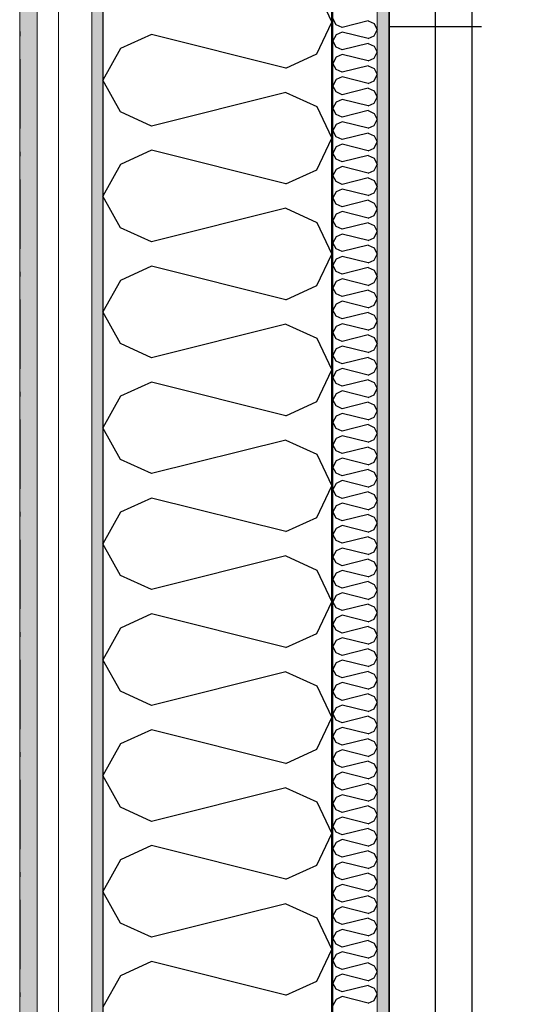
# Model space of a CAD drawing. Header units: millimetres. Extents: x -150 to 340869, y -1115 to 365939.
# Tile 106 of 193: x 308361 to 308925, y 349955 to 351021. Entities that reach past the tile are written whole.
import ezdxf
from ezdxf.enums import TextEntityAlignment as Align

# ---------------------------------------------------------------- set-up
doc = ezdxf.new("R2010")
doc.units = ezdxf.units.MM
doc.header["$LTSCALE"] = 0.5
doc.header["$MEASUREMENT"] = 0
for name, pattern in [('Akselinje', [1500, 1000, -200, 100, -200]), ('Over snittplan', [260, 150, -50, 10, -50]), ('PLINE', [0]), ('Stipling', [400, 200, -200])]:
    doc.linetypes.add(name, pattern=pattern)
for name, color, linetype in [('0(Nye konstruksjoner)', 7, 'Continuous'), ('232- Ikke-bærende yttervegger (Skravur)(Nye konstruksjoner)', 7, 'Continuous'), ('232- Ikke-bærende yttervegger(Nye konstruksjoner)', 7, 'Continuous'), ('281- Innvendige trapper(Nye konstruksjoner)', 7, 'Continuous'), ('287- Andre rekkverk_ håndlister og fendere(Nye konstruksjoner)', 7, 'Continuous'), ('82-- Modullinjer(Nye konstruksjoner)', 7, 'Continuous'), ('842-M___1_50 Målsetting bygning(Nye konstruksjoner)', 7, 'Continuous'), ('862- M___Nettoareal(Nye konstruksjoner)', 7, 'Continuous'), ('862- M___Nettoareal(Polylinje)(Nye konstruksjoner)', 7, 'Continuous'), ('862- M___Nettoareal(Tekst)(Nye konstruksjoner)', 7, 'Continuous')]:
    doc.layers.add(name, color=color, linetype=linetype)
doc.layers.add('235- Utvendig kledning og overflate(Nye konstruksjoner)', color=7, linetype='Continuous', lineweight=0)
doc.layers.add('236- Innvendig kledning og overflate(Nye konstruksjoner)', color=7, linetype='Continuous', lineweight=0)
doc.styles.add('GENERATED_STYLE_1', font='txt')
doc.styles.add('GENERATED_STYLE_2', font='arial.ttf')
doc.styles.add('GENERATED_STYLE_4', font='arial.ttf')
doc.dimstyles.new('GENERATED_STYLE__1', dxfattribs={"dimtxt": 100, "dimasz": 95, "dimexe": 0.18, "dimexo": 0.0625, "dimgap": 0, "dimtad": 1, "dimtih": 1, "dimtoh": 1, "dimdec": 0, "dimzin": 0, "dimdsep": 46, "dimtxsty": 'GENERATED_STYLE_2', "dimblk": 'ARROWHEAD_6', "dimblk1": 'ARROWHEAD_6', "dimblk2": 'ARROWHEAD_6', "dimcen": 0.09, "dimse1": 1, "dimse2": 1, "dimclrd": 256, "dimclre": 256, "dimclrt": 256, "dimadec": 1, "dimazin": 0, "dimtfac": 1, "dimtdec": 4, "dimtmove": 0, "dimatfit": 3, "dimfxl": 1, "dimtolj": 1, "dimtzin": 0, "dimarcsym": 0})
doc.dimstyles.new('GENERATED_STYLE__3', dxfattribs={"dimtxt": 100, "dimasz": 95, "dimexe": 0.18, "dimexo": 0.0625, "dimgap": 0, "dimtad": 1, "dimdec": 0, "dimzin": 0, "dimdsep": 46, "dimtxsty": 'GENERATED_STYLE_2', "dimblk": 'ARROWHEAD_6', "dimblk1": 'ARROWHEAD_6', "dimblk2": 'ARROWHEAD_6', "dimcen": 0.09, "dimse1": 1, "dimse2": 1, "dimclrd": 256, "dimclre": 256, "dimclrt": 256, "dimadec": 1, "dimazin": 0, "dimtfac": 1, "dimtdec": 4, "dimtmove": 0, "dimatfit": 3, "dimfxl": 1, "dimtolj": 1, "dimtzin": 0, "dimarcsym": 0})
pattern_1 = [(0, (0, 0), (0, 43.30127), [0, -25]), (0, (12.5, 21.65), (0, 43.30127), [0, -25])]

# ---------------------------------------------------------------- blocks, each defined once
blk = doc.blocks.new('TRAPP__1', base_point=(313176.5, 351580.6))
at = {"layer": '862- M___Nettoareal(Polylinje)(Nye konstruksjoner)', "linetype": 'PLINE', "flags": 128}
blk.add_lwpolyline([(308760.9, 349447.8), (312360.9, 349447.8), (314360.9, 349447.8), (314360.9, 352047.8), (312360.9, 352047.8), (308760.9, 352047.8)], close=True, dxfattribs=at)
at = {"layer": '862- M___Nettoareal(Tekst)(Nye konstruksjoner)', "style": 'GENERATED_STYLE_1'}
for tag, p in [('DUMMY_861', (313402.1, 351768.8)), ('ROOM_NAME', (312950.9, 351717.2)), ('DUMMY_862', (312950.9, 351580.6))]:
    blk.add_attdef(tag, text='', height=100, dxfattribs=at).set_placement(p, align=Align.TOP_LEFT)
blk = doc.blocks.new('*X42')
at = {"layer": '232- Ikke-bærende yttervegger (Skravur)(Nye konstruksjoner)', "linetype": 'PLINE'}
for p, q in [((308703.6, 351015.3), (308699.9, 351022)), ((308738.3, 351019.4), (308710.1, 351012.4)), ((308738.3, 351019.4), (308744.8, 351016.5)), ((308710.1, 351012.4), (308703.6, 351015.3)), ((308744.8, 351016.5), (308747.9, 351009.8)), ((308744.8, 351003.2), (308747.9, 351009.8)), ((308703.6, 351004.3), (308699.9, 350997.7)), ((308703.6, 350991.1), (308699.9, 350997.7)), ((308710.1, 351007.3), (308703.6, 351004.3)), ((308738.3, 351000.2), (308710.1, 351007.3)), ((308738.3, 351000.2), (308744.8, 351003.2)), ((308710.1, 350988.1), (308703.6, 350991.1)), ((308738.3, 350995.1), (308710.1, 350988.1)), ((308738.3, 350995.1), (308744.8, 350992.2)), ((308744.8, 350992.2), (308747.9, 350985.5)), ((308703.6, 350980), (308699.9, 350973.4)), ((308710.1, 350983), (308703.6, 350980)), ((308738.3, 350976), (308710.1, 350983)), ((308738.3, 350976), (308744.8, 350978.9)), ((308744.8, 350978.9), (308747.9, 350985.5)), ((308703.6, 350966.8), (308699.9, 350973.4)), ((308710.1, 350963.8), (308703.6, 350966.8)), ((308738.3, 350970.9), (308710.1, 350963.8)), ((308738.3, 350970.9), (308744.8, 350967.9)), ((308744.8, 350967.9), (308747.9, 350961.3)), ((308703.6, 350955.8), (308699.9, 350949.1)), ((308710.1, 350958.7), (308703.6, 350955.8)), ((308738.3, 350951.7), (308710.1, 350958.7)), ((308744.8, 350954.6), (308747.9, 350961.3)), ((308703.6, 350942.5), (308699.9, 350949.1)), ((308738.3, 350946.6), (308710.1, 350939.5)), ((308738.3, 350951.7), (308744.8, 350954.6)), ((308738.3, 350946.6), (308744.8, 350943.6)), ((308710.1, 350939.5), (308703.6, 350942.5)), ((308710.1, 350934.4), (308703.6, 350931.5)), ((308738.3, 350927.4), (308710.1, 350934.4)), ((308744.8, 350943.6), (308747.9, 350937)), ((308744.8, 350930.4), (308747.9, 350937)), ((308703.6, 350931.5), (308699.9, 350924.8)), ((308703.6, 350918.2), (308699.9, 350924.8)), ((308738.3, 350927.4), (308744.8, 350930.4)), ((308710.1, 350915.3), (308703.6, 350918.2)), ((308738.3, 350922.3), (308710.1, 350915.3)), ((308738.3, 350922.3), (308744.8, 350919.3)), ((308744.8, 350919.3), (308747.9, 350912.7)), ((308744.8, 350906.1), (308747.9, 350912.7)), ((308703.6, 350907.2), (308699.9, 350900.6)), ((308710.1, 350910.2), (308703.6, 350907.2)), ((308738.3, 350903.1), (308710.1, 350910.2)), ((308738.3, 350903.1), (308744.8, 350906.1)), ((308703.6, 350893.9), (308699.9, 350900.6)), ((308710.1, 350891), (308703.6, 350893.9)), ((308738.3, 350898), (308710.1, 350891)), ((308738.3, 350898), (308744.8, 350895.1)), ((308744.8, 350895.1), (308747.9, 350888.4)), ((308703.6, 350882.9), (308699.9, 350876.3)), ((308710.1, 350885.9), (308703.6, 350882.9)), ((308738.3, 350878.8), (308710.1, 350885.9)), ((308738.3, 350878.8), (308744.8, 350881.8)), ((308744.8, 350881.8), (308747.9, 350888.4)), ((308703.6, 350869.7), (308699.9, 350876.3)), ((308738.3, 350873.7), (308710.1, 350866.7)), ((308738.3, 350873.7), (308744.8, 350870.8)), ((308744.8, 350870.8), (308747.9, 350864.1)), ((308710.1, 350866.7), (308703.6, 350869.7)), ((308710.1, 350861.6), (308703.6, 350858.6)), ((308738.3, 350854.6), (308710.1, 350861.6)), ((308744.8, 350857.5), (308747.9, 350864.1)), ((308703.6, 350858.6), (308699.9, 350852)), ((308703.6, 350845.4), (308699.9, 350852)), ((308738.3, 350849.4), (308710.1, 350842.4)), ((308738.3, 350854.6), (308744.8, 350857.5)), ((308738.3, 350849.4), (308744.8, 350846.5)), ((308710.1, 350842.4), (308703.6, 350845.4)), ((308744.8, 350846.5), (308747.9, 350839.9)), ((308744.8, 350833.2), (308747.9, 350839.9)), ((308703.6, 350834.3), (308699.9, 350827.7)), ((308703.6, 350821.1), (308699.9, 350827.7)), ((308710.1, 350837.3), (308703.6, 350834.3)), ((308738.3, 350830.3), (308710.1, 350837.3)), ((308738.3, 350830.3), (308744.8, 350833.2)), ((308710.1, 350818.1), (308703.6, 350821.1)), ((308738.3, 350825.2), (308710.1, 350818.1)), ((308738.3, 350825.2), (308744.8, 350822.2)), ((308744.8, 350822.2), (308747.9, 350815.6)), ((308703.6, 350810.1), (308699.9, 350803.4)), ((308710.1, 350813), (308703.6, 350810.1)), ((308738.3, 350806), (308710.1, 350813)), ((308738.3, 350806), (308744.8, 350808.9)), ((308744.8, 350808.9), (308747.9, 350815.6)), ((308703.6, 350796.8), (308699.9, 350803.4)), ((308710.1, 350793.8), (308703.6, 350796.8)), ((308738.3, 350800.9), (308710.1, 350793.8)), ((308738.3, 350800.9), (308744.8, 350797.9)), ((308744.8, 350797.9), (308747.9, 350791.3)), ((308703.6, 350785.8), (308699.9, 350779.2)), ((308710.1, 350788.7), (308703.6, 350785.8)), ((308738.3, 350781.7), (308710.1, 350788.7)), ((308738.3, 350781.7), (308744.8, 350784.7)), ((308744.8, 350784.7), (308747.9, 350791.3)), ((308703.6, 350772.5), (308699.9, 350779.2)), ((308738.3, 350776.6), (308710.1, 350769.6)), ((308738.3, 350776.6), (308744.8, 350773.6)), ((308710.1, 350769.6), (308703.6, 350772.5)), ((308710.1, 350764.5), (308703.6, 350761.5)), ((308738.3, 350757.4), (308710.1, 350764.5)), ((308744.8, 350773.6), (308747.9, 350767)), ((308744.8, 350760.4), (308747.9, 350767)), ((308703.6, 350761.5), (308699.9, 350754.9)), ((308703.6, 350748.2), (308699.9, 350754.9)), ((308738.3, 350757.4), (308744.8, 350760.4)), ((308710.1, 350745.3), (308703.6, 350748.2)), ((308738.3, 350752.3), (308710.1, 350745.3)), ((308738.3, 350752.3), (308744.8, 350749.4)), ((308744.8, 350749.4), (308747.9, 350742.7)), ((308744.8, 350736.1), (308747.9, 350742.7)), ((308703.6, 350737.2), (308699.9, 350730.6)), ((308710.1, 350740.2), (308703.6, 350737.2)), ((308738.3, 350733.1), (308710.1, 350740.2)), ((308738.3, 350733.1), (308744.8, 350736.1)), ((308703.6, 350724), (308699.9, 350730.6)), ((308710.1, 350721), (308703.6, 350724)), ((308738.3, 350728), (308710.1, 350721)), ((308738.3, 350728), (308744.8, 350725.1)), ((308744.8, 350725.1), (308747.9, 350718.5)), ((308703.6, 350712.9), (308699.9, 350706.3)), ((308710.1, 350715.9), (308703.6, 350712.9)), ((308738.3, 350708.9), (308710.1, 350715.9)), ((308738.3, 350708.9), (308744.8, 350711.8)), ((308744.8, 350711.8), (308747.9, 350718.5)), ((308703.6, 350699.7), (308699.9, 350706.3)), ((308710.1, 350696.7), (308703.6, 350699.7)), ((308738.3, 350703.8), (308710.1, 350696.7)), ((308738.3, 350703.8), (308744.8, 350700.8)), ((308744.8, 350700.8), (308747.9, 350694.2)), ((308703.6, 350688.7), (308699.9, 350682)), ((308710.1, 350691.6), (308703.6, 350688.7)), ((308738.3, 350684.6), (308710.1, 350691.6)), ((308744.8, 350687.5), (308747.9, 350694.2)), ((308703.6, 350675.4), (308699.9, 350682)), ((308738.3, 350679.5), (308710.1, 350672.4)), ((308738.3, 350684.6), (308744.8, 350687.5)), ((308738.3, 350679.5), (308744.8, 350676.5)), ((308710.1, 350672.4), (308703.6, 350675.4)), ((308710.1, 350667.3), (308703.6, 350664.4)), ((308738.3, 350660.3), (308710.1, 350667.3)), ((308744.8, 350676.5), (308747.9, 350669.9)), ((308744.8, 350663.3), (308747.9, 350669.9)), ((308703.6, 350664.4), (308699.9, 350657.7)), ((308703.6, 350651.1), (308699.9, 350657.7)), ((308738.3, 350660.3), (308744.8, 350663.3)), ((308710.1, 350648.2), (308703.6, 350651.1)), ((308738.3, 350655.2), (308710.1, 350648.2)), ((308738.3, 350655.2), (308744.8, 350652.2)), ((308744.8, 350652.2), (308747.9, 350645.6)), ((308703.6, 350640.1), (308699.9, 350633.5)), ((308710.1, 350643.1), (308703.6, 350640.1)), ((308738.3, 350636), (308710.1, 350643.1)), ((308738.3, 350636), (308744.8, 350639)), ((308744.8, 350639), (308747.9, 350645.6)), ((308703.6, 350626.8), (308699.9, 350633.5)), ((308710.1, 350623.9), (308703.6, 350626.8)), ((308738.3, 350630.9), (308710.1, 350623.9)), ((308738.3, 350630.9), (308744.8, 350628)), ((308744.8, 350628), (308747.9, 350621.3)), ((308703.6, 350615.8), (308699.9, 350609.2)), ((308710.1, 350618.8), (308703.6, 350615.8)), ((308738.3, 350611.7), (308710.1, 350618.8)), ((308738.3, 350611.7), (308744.8, 350614.7)), ((308744.8, 350614.7), (308747.9, 350621.3)), ((308703.6, 350602.6), (308699.9, 350609.2)), ((308738.3, 350606.6), (308710.1, 350599.6)), ((308738.3, 350606.6), (308744.8, 350603.7)), ((308744.8, 350603.7), (308747.9, 350597)), ((308710.1, 350599.6), (308703.6, 350602.6)), ((308710.1, 350594.5), (308703.6, 350591.5)), ((308738.3, 350587.5), (308710.1, 350594.5)), ((308744.8, 350590.4), (308747.9, 350597)), ((308703.6, 350591.5), (308699.9, 350584.9)), ((308703.6, 350578.3), (308699.9, 350584.9)), ((308738.3, 350582.4), (308710.1, 350575.3)), ((308738.3, 350587.5), (308744.8, 350590.4)), ((308738.3, 350582.4), (308744.8, 350579.4)), ((308710.1, 350575.3), (308703.6, 350578.3)), ((308744.8, 350579.4), (308747.9, 350572.8)), ((308744.8, 350566.1), (308747.9, 350572.8)), ((308703.6, 350567.3), (308699.9, 350560.6)), ((308703.6, 350554), (308699.9, 350560.6)), ((308710.1, 350570.2), (308703.6, 350567.3)), ((308738.3, 350563.2), (308710.1, 350570.2)), ((308738.3, 350563.2), (308744.8, 350566.1)), ((308710.1, 350551), (308703.6, 350554)), ((308738.3, 350558.1), (308710.1, 350551)), ((308738.3, 350558.1), (308744.8, 350555.1)), ((308744.8, 350555.1), (308747.9, 350548.5)), ((308703.6, 350543), (308699.9, 350536.3)), ((308710.1, 350545.9), (308703.6, 350543)), ((308738.3, 350538.9), (308710.1, 350545.9)), ((308738.3, 350538.9), (308744.8, 350541.9)), ((308744.8, 350541.9), (308747.9, 350548.5)), ((308703.6, 350529.7), (308699.9, 350536.3)), ((308710.1, 350526.8), (308703.6, 350529.7)), ((308738.3, 350533.8), (308710.1, 350526.8)), ((308738.3, 350533.8), (308744.8, 350530.8)), ((308744.8, 350530.8), (308747.9, 350524.2)), ((308703.6, 350518.7), (308699.9, 350512.1)), ((308710.1, 350521.7), (308703.6, 350518.7)), ((308738.3, 350514.6), (308710.1, 350521.7)), ((308744.8, 350517.6), (308747.9, 350524.2)), ((308703.6, 350505.4), (308699.9, 350512.1)), ((308738.3, 350509.5), (308710.1, 350502.5)), ((308738.3, 350514.6), (308744.8, 350517.6)), ((308738.3, 350509.5), (308744.8, 350506.6)), ((308710.1, 350502.5), (308703.6, 350505.4)), ((308710.1, 350497.4), (308703.6, 350494.4)), ((308738.3, 350490.3), (308710.1, 350497.4)), ((308744.8, 350506.6), (308747.9, 350499.9)), ((308744.8, 350493.3), (308747.9, 350499.9)), ((308703.6, 350494.4), (308699.9, 350487.8)), ((308703.6, 350481.1), (308699.9, 350487.8)), ((308738.3, 350490.3), (308744.8, 350493.3)), ((308710.1, 350478.2), (308703.6, 350481.1)), ((308738.3, 350485.2), (308710.1, 350478.2)), ((308738.3, 350485.2), (308744.8, 350482.3)), ((308744.8, 350482.3), (308747.9, 350475.6)), ((308744.8, 350469), (308747.9, 350475.6)), ((308703.6, 350470.1), (308699.9, 350463.5)), ((308710.1, 350473.1), (308703.6, 350470.1)), ((308738.3, 350466.1), (308710.1, 350473.1)), ((308738.3, 350466.1), (308744.8, 350469)), ((308703.6, 350456.9), (308699.9, 350463.5)), ((308710.1, 350453.9), (308703.6, 350456.9)), ((308738.3, 350460.9), (308710.1, 350453.9)), ((308738.3, 350460.9), (308744.8, 350458)), ((308744.8, 350458), (308747.9, 350451.4)), ((308703.6, 350445.8), (308699.9, 350439.2)), ((308710.1, 350448.8), (308703.6, 350445.8)), ((308738.3, 350441.8), (308710.1, 350448.8)), ((308738.3, 350441.8), (308744.8, 350444.7)), ((308744.8, 350444.7), (308747.9, 350451.4)), ((308703.6, 350432.6), (308699.9, 350439.2)), ((308738.3, 350436.7), (308710.1, 350429.6)), ((308738.3, 350436.7), (308744.8, 350433.7)), ((308744.8, 350433.7), (308747.9, 350427.1)), ((308710.1, 350429.6), (308703.6, 350432.6)), ((308710.1, 350424.5), (308703.6, 350421.6)), ((308738.3, 350417.5), (308710.1, 350424.5)), ((308744.8, 350420.4), (308747.9, 350427.1)), ((308703.6, 350421.6), (308699.9, 350414.9)), ((308703.6, 350408.3), (308699.9, 350414.9)), ((308738.3, 350412.4), (308710.1, 350405.3)), ((308738.3, 350417.5), (308744.8, 350420.4)), ((308738.3, 350412.4), (308744.8, 350409.4)), ((308710.1, 350405.3), (308703.6, 350408.3)), ((308744.8, 350409.4), (308747.9, 350402.8)), ((308744.8, 350396.2), (308747.9, 350402.8)), ((308703.6, 350397.3), (308699.9, 350390.7)), ((308703.6, 350384), (308699.9, 350390.7)), ((308710.1, 350400.2), (308703.6, 350397.3)), ((308738.3, 350393.2), (308710.1, 350400.2)), ((308738.3, 350393.2), (308744.8, 350396.2)), ((308710.1, 350381.1), (308703.6, 350384)), ((308738.3, 350388.1), (308710.1, 350381.1)), ((308738.3, 350388.1), (308744.8, 350385.1)), ((308744.8, 350385.1), (308747.9, 350378.5)), ((308703.6, 350373), (308699.9, 350366.4)), ((308710.1, 350376), (308703.6, 350373)), ((308738.3, 350368.9), (308710.1, 350376)), ((308738.3, 350368.9), (308744.8, 350371.9)), ((308744.8, 350371.9), (308747.9, 350378.5)), ((308703.6, 350359.7), (308699.9, 350366.4)), ((308710.1, 350356.8), (308703.6, 350359.7)), ((308738.3, 350363.8), (308710.1, 350356.8)), ((308738.3, 350363.8), (308744.8, 350360.9)), ((308744.8, 350360.9), (308747.9, 350354.2)), ((308703.6, 350348.7), (308699.9, 350342.1)), ((308710.1, 350351.7), (308703.6, 350348.7)), ((308738.3, 350344.6), (308710.1, 350351.7)), ((308738.3, 350344.6), (308744.8, 350347.6)), ((308744.8, 350347.6), (308747.9, 350354.2)), ((308703.6, 350335.5), (308699.9, 350342.1)), ((308738.3, 350339.5), (308710.1, 350332.5)), ((308738.3, 350339.5), (308744.8, 350336.6)), ((308710.1, 350332.5), (308703.6, 350335.5)), ((308710.1, 350327.4), (308703.6, 350324.4)), ((308738.3, 350320.4), (308710.1, 350327.4)), ((308744.8, 350336.6), (308747.9, 350330)), ((308744.8, 350323.3), (308747.9, 350330)), ((308703.6, 350324.4), (308699.9, 350317.8)), ((308703.6, 350311.2), (308699.9, 350317.8)), ((308738.3, 350320.4), (308744.8, 350323.3)), ((308710.1, 350308.2), (308703.6, 350311.2)), ((308738.3, 350315.3), (308710.1, 350308.2)), ((308738.3, 350315.3), (308744.8, 350312.3)), ((308744.8, 350312.3), (308747.9, 350305.7)), ((308744.8, 350299), (308747.9, 350305.7)), ((308703.6, 350300.2), (308699.9, 350293.5)), ((308710.1, 350303.1), (308703.6, 350300.2)), ((308738.3, 350296.1), (308710.1, 350303.1)), ((308738.3, 350296.1), (308744.8, 350299)), ((308703.6, 350286.9), (308699.9, 350293.5)), ((308710.1, 350283.9), (308703.6, 350286.9)), ((308738.3, 350291), (308710.1, 350283.9)), ((308738.3, 350291), (308744.8, 350288)), ((308744.8, 350288), (308747.9, 350281.4)), ((308703.6, 350275.9), (308699.9, 350269.2)), ((308710.1, 350278.8), (308703.6, 350275.9)), ((308738.3, 350271.8), (308710.1, 350278.8)), ((308738.3, 350271.8), (308744.8, 350274.8)), ((308744.8, 350274.8), (308747.9, 350281.4)), ((308703.6, 350262.6), (308699.9, 350269.2)), ((308710.1, 350259.7), (308703.6, 350262.6)), ((308738.3, 350266.7), (308710.1, 350259.7)), ((308738.3, 350266.7), (308744.8, 350263.7)), ((308744.8, 350263.7), (308747.9, 350257.1)), ((308703.6, 350251.6), (308699.9, 350245)), ((308710.1, 350254.6), (308703.6, 350251.6)), ((308738.3, 350247.5), (308710.1, 350254.6)), ((308744.8, 350250.5), (308747.9, 350257.1)), ((308703.6, 350238.3), (308699.9, 350245)), ((308738.3, 350242.4), (308710.1, 350235.4)), ((308738.3, 350247.5), (308744.8, 350250.5)), ((308738.3, 350242.4), (308744.8, 350239.5)), ((308710.1, 350235.4), (308703.6, 350238.3)), ((308710.1, 350230.3), (308703.6, 350227.3)), ((308738.3, 350223.2), (308710.1, 350230.3)), ((308744.8, 350239.5), (308747.9, 350232.8)), ((308744.8, 350226.2), (308747.9, 350232.8)), ((308703.6, 350227.3), (308699.9, 350220.7)), ((308703.6, 350214.1), (308699.9, 350220.7)), ((308738.3, 350223.2), (308744.8, 350226.2)), ((308710.1, 350211.1), (308703.6, 350214.1)), ((308738.3, 350218.1), (308710.1, 350211.1)), ((308738.3, 350218.1), (308744.8, 350215.2)), ((308744.8, 350215.2), (308747.9, 350208.5)), ((308703.6, 350203), (308699.9, 350196.4)), ((308710.1, 350206), (308703.6, 350203)), ((308738.3, 350199), (308710.1, 350206)), ((308738.3, 350199), (308744.8, 350201.9)), ((308744.8, 350201.9), (308747.9, 350208.5)), ((308703.6, 350189.8), (308699.9, 350196.4)), ((308710.1, 350186.8), (308703.6, 350189.8)), ((308738.3, 350193.9), (308710.1, 350186.8)), ((308738.3, 350193.9), (308744.8, 350190.9)), ((308744.8, 350190.9), (308747.9, 350184.3)), ((308703.6, 350178.8), (308699.9, 350172.1)), ((308710.1, 350181.7), (308703.6, 350178.8)), ((308738.3, 350174.7), (308710.1, 350181.7)), ((308738.3, 350174.7), (308744.8, 350177.6)), ((308744.8, 350177.6), (308747.9, 350184.3)), ((308703.6, 350165.5), (308699.9, 350172.1)), ((308738.3, 350169.6), (308710.1, 350162.5)), ((308738.3, 350169.6), (308744.8, 350166.6)), ((308744.8, 350166.6), (308747.9, 350160)), ((308710.1, 350162.5), (308703.6, 350165.5)), ((308710.1, 350157.4), (308703.6, 350154.5)), ((308738.3, 350150.4), (308710.1, 350157.4)), ((308744.8, 350153.4), (308747.9, 350160)), ((308703.6, 350154.5), (308699.9, 350147.8)), ((308703.6, 350141.2), (308699.9, 350147.8)), ((308738.3, 350145.3), (308710.1, 350138.3)), ((308738.3, 350150.4), (308744.8, 350153.4)), ((308738.3, 350145.3), (308744.8, 350142.3)), ((308710.1, 350138.3), (308703.6, 350141.2)), ((308744.8, 350142.3), (308747.9, 350135.7)), ((308744.8, 350129.1), (308747.9, 350135.7)), ((308703.6, 350130.2), (308699.9, 350123.6)), ((308710.1, 350133.2), (308703.6, 350130.2)), ((308738.3, 350126.1), (308710.1, 350133.2)), ((308738.3, 350126.1), (308744.8, 350129.1)), ((308703.6, 350116.9), (308699.9, 350123.6)), ((308710.1, 350114), (308703.6, 350116.9)), ((308738.3, 350121), (308710.1, 350114)), ((308738.3, 350121), (308744.8, 350118.1)), ((308744.8, 350118.1), (308747.9, 350111.4)), ((308703.6, 350105.9), (308699.9, 350099.3)), ((308710.1, 350108.9), (308703.6, 350105.9)), ((308738.3, 350101.8), (308710.1, 350108.9)), ((308738.3, 350101.8), (308744.8, 350104.8)), ((308744.8, 350104.8), (308747.9, 350111.4)), ((308703.6, 350092.6), (308699.9, 350099.3)), ((308710.1, 350089.7), (308703.6, 350092.6)), ((308738.3, 350096.7), (308710.1, 350089.7)), ((308738.3, 350096.7), (308744.8, 350093.8)), ((308744.8, 350093.8), (308747.9, 350087.1)), ((308703.6, 350081.6), (308699.9, 350075)), ((308710.1, 350084.6), (308703.6, 350081.6)), ((308738.3, 350077.5), (308710.1, 350084.6)), ((308744.8, 350080.5), (308747.9, 350087.1)), ((308703.6, 350068.4), (308699.9, 350075)), ((308738.3, 350072.4), (308710.1, 350065.4)), ((308738.3, 350077.5), (308744.8, 350080.5)), ((308738.3, 350072.4), (308744.8, 350069.5)), ((308710.1, 350065.4), (308703.6, 350068.4)), ((308710.1, 350060.3), (308703.6, 350057.3)), ((308738.3, 350053.3), (308710.1, 350060.3)), ((308744.8, 350069.5), (308747.9, 350062.9)), ((308744.8, 350056.2), (308747.9, 350062.9)), ((308703.6, 350057.3), (308699.9, 350050.7)), ((308703.6, 350044.1), (308699.9, 350050.7)), ((308738.3, 350053.3), (308744.8, 350056.2)), ((308710.1, 350041.1), (308703.6, 350044.1)), ((308738.3, 350048.2), (308710.1, 350041.1)), ((308738.3, 350048.2), (308744.8, 350045.2)), ((308744.8, 350045.2), (308747.9, 350038.6)), ((308744.8, 350031.9), (308747.9, 350038.6)), ((308703.6, 350033.1), (308699.9, 350026.4)), ((308710.1, 350036), (308703.6, 350033.1)), ((308738.3, 350029), (308710.1, 350036)), ((308738.3, 350029), (308744.8, 350031.9)), ((308703.6, 350019.8), (308699.9, 350026.4)), ((308710.1, 350016.8), (308703.6, 350019.8)), ((308738.3, 350023.9), (308710.1, 350016.8)), ((308738.3, 350023.9), (308744.8, 350020.9)), ((308744.8, 350020.9), (308747.9, 350014.3)), ((308703.6, 350008.8), (308699.9, 350002.2)), ((308710.1, 350011.7), (308703.6, 350008.8)), ((308738.3, 350004.7), (308710.1, 350011.7)), ((308738.3, 350004.7), (308744.8, 350007.7)), ((308744.8, 350007.7), (308747.9, 350014.3)), ((308703.6, 349995.5), (308699.9, 350002.2)), ((308738.3, 349999.6), (308710.1, 349992.6)), ((308738.3, 349999.6), (308744.8, 349996.6)), ((308744.8, 349996.6), (308747.9, 349990)), ((308710.1, 349992.6), (308703.6, 349995.5)), ((308710.1, 349987.5), (308703.6, 349984.5)), ((308738.3, 349980.4), (308710.1, 349987.5)), ((308744.8, 349983.4), (308747.9, 349990)), ((308703.6, 349984.5), (308699.9, 349977.9)), ((308703.6, 349971.2), (308699.9, 349977.9)), ((308738.3, 349975.3), (308710.1, 349968.3)), ((308738.3, 349980.4), (308744.8, 349983.4)), ((308738.3, 349975.3), (308744.8, 349972.4)), ((308710.1, 349968.3), (308703.6, 349971.2)), ((308744.8, 349972.4), (308747.9, 349965.7)), ((308744.8, 349959.1), (308747.9, 349965.7)), ((308703.6, 349960.2), (308699.9, 349953.6)), ((308710.1, 349963.2), (308703.6, 349960.2)), ((308738.3, 349956.1), (308710.1, 349963.2)), ((308738.3, 349956.1), (308744.8, 349959.1))]:
    blk.add_line(p, q, dxfattribs=at)
blk = doc.blocks.new('*X44')
at = {"layer": '232- Ikke-bærende yttervegger (Skravur)(Nye konstruksjoner)', "linetype": 'PLINE'}
for p, q in [((308682.7, 351052.2), (308698.9, 351017.9)), ((308682.7, 350983.7), (308698.9, 351017.9)), ((308503.6, 351004.7), (308470, 350989.5)), ((308649.1, 350968.4), (308503.6, 351004.7)), ((308470, 350989.5), (308450.9, 350955.2)), ((308649.1, 350968.4), (308682.7, 350983.7)), ((308470, 350920.9), (308450.9, 350955.2)), ((308649.1, 350942), (308503.6, 350905.6)), ((308649.1, 350942), (308682.7, 350926.7)), ((308682.7, 350926.7), (308698.9, 350892.5)), ((308503.6, 350905.6), (308470, 350920.9)), ((308682.7, 350858.2), (308698.9, 350892.5)), ((308503.6, 350879.3), (308470, 350864)), ((308649.1, 350842.9), (308503.6, 350879.3)), ((308470, 350864), (308450.9, 350829.7)), ((308649.1, 350842.9), (308682.7, 350858.2)), ((308470, 350795.5), (308450.9, 350829.7)), ((308649.1, 350816.6), (308503.6, 350780.2)), ((308649.1, 350816.6), (308682.7, 350801.3)), ((308503.6, 350780.2), (308470, 350795.5)), ((308682.7, 350801.3), (308698.9, 350767)), ((308682.7, 350732.8), (308698.9, 350767)), ((308503.6, 350753.8), (308470, 350738.5)), ((308649.1, 350717.5), (308503.6, 350753.8)), ((308470, 350738.5), (308450.9, 350704.3)), ((308649.1, 350717.5), (308682.7, 350732.8)), ((308470, 350670), (308450.9, 350704.3)), ((308649.1, 350691.1), (308503.6, 350654.7)), ((308649.1, 350691.1), (308682.7, 350675.8)), ((308503.6, 350654.7), (308470, 350670)), ((308682.7, 350675.8), (308698.9, 350641.6)), ((308682.7, 350607.3), (308698.9, 350641.6)), ((308503.6, 350628.4), (308470, 350613.1)), ((308649.1, 350592), (308503.6, 350628.4)), ((308470, 350613.1), (308450.9, 350578.8)), ((308649.1, 350592), (308682.7, 350607.3)), ((308470, 350544.6), (308450.9, 350578.8)), ((308649.1, 350565.7), (308503.6, 350529.3)), ((308649.1, 350565.7), (308682.7, 350550.4)), ((308682.7, 350550.4), (308698.9, 350516.1)), ((308503.6, 350529.3), (308470, 350544.6)), ((308682.7, 350481.8), (308698.9, 350516.1)), ((308503.6, 350502.9), (308470, 350487.6)), ((308649.1, 350466.6), (308503.6, 350502.9)), ((308470, 350487.6), (308450.9, 350453.4)), ((308649.1, 350466.6), (308682.7, 350481.8)), ((308470, 350419.1), (308450.9, 350453.4)), ((308649.1, 350440.2), (308503.6, 350403.8)), ((308649.1, 350440.2), (308682.7, 350424.9)), ((308682.7, 350424.9), (308698.9, 350390.7)), ((308503.6, 350403.8), (308470, 350419.1)), ((308682.7, 350356.4), (308698.9, 350390.7)), ((308503.6, 350377.5), (308470, 350362.2)), ((308649.1, 350341.1), (308503.6, 350377.5)), ((308470, 350362.2), (308450.9, 350327.9)), ((308649.1, 350341.1), (308682.7, 350356.4)), ((308470, 350293.7), (308450.9, 350327.9)), ((308649.1, 350314.8), (308503.6, 350278.4)), ((308649.1, 350314.8), (308682.7, 350299.5)), ((308682.7, 350299.5), (308698.9, 350265.2)), ((308503.6, 350278.4), (308470, 350293.7)), ((308682.7, 350230.9), (308698.9, 350265.2)), ((308503.6, 350252), (308470, 350236.7)), ((308649.1, 350215.7), (308503.6, 350252)), ((308470, 350236.7), (308450.9, 350202.5)), ((308649.1, 350215.7), (308682.7, 350230.9)), ((308470, 350168.2), (308450.9, 350202.5)), ((308649.1, 350189.3), (308503.6, 350152.9)), ((308649.1, 350189.3), (308682.7, 350174)), ((308503.6, 350152.9), (308470, 350168.2)), ((308682.7, 350174), (308698.9, 350139.7)), ((308682.7, 350105.5), (308698.9, 350139.7)), ((308503.6, 350126.6), (308470, 350111.3)), ((308649.1, 350090.2), (308503.6, 350126.6)), ((308470, 350111.3), (308450.9, 350077)), ((308649.1, 350090.2), (308682.7, 350105.5)), ((308470, 350042.8), (308450.9, 350077)), ((308649.1, 350063.8), (308503.6, 350027.5)), ((308649.1, 350063.8), (308682.7, 350048.6)), ((308503.6, 350027.5), (308470, 350042.8)), ((308682.7, 350048.6), (308698.9, 350014.3)), ((308682.7, 349980), (308698.9, 350014.3)), ((308503.6, 350001.1), (308470, 349985.8)), ((308649.1, 349964.7), (308503.6, 350001.1)), ((308470, 349985.8), (308450.9, 349951.6)), ((308649.1, 349964.7), (308682.7, 349980))]:
    blk.add_line(p, q, dxfattribs=at)
blk = doc.blocks.new('Standard grid marker[18]', base_point=(308450.9, 363787.1))
at = {"layer": '82-- Modullinjer(Nye konstruksjoner)', "linetype": 'Akselinje'}
blk.add_line((308450.9, 363587.1), (308450.9, 339987.1), dxfattribs=at)
at = {"layer": '82-- Modullinjer(Nye konstruksjoner)', "style": 'GENERATED_STYLE_4'}
for tag, p in [('AC_MarkerText_1_0', (308450.9, 363965.3)), ('AC_MarkerText_1_1', (308450.9, 339715.3))]:
    blk.add_attdef(tag, text='', height=100, rotation=360, dxfattribs=at).set_placement(p, align=Align.TOP_CENTER)
blk = doc.blocks.new('*D146')
at = {"layer": '842-M___1_50 Målsetting bygning(Nye konstruksjoner)', "linetype": 'PLINE'}
for p, q in [((309207.5, 352110.8), (309307.5, 352010.8)), ((309351.3, 352060.8), (309163.8, 352060.8)), ((309257.5, 349447.8), (309257.5, 352060.8)), ((309207.5, 349497.8), (309307.5, 349397.8)), ((309351.3, 349447.8), (309163.8, 349447.8))]:
    blk.add_line(p, q, dxfattribs=at)
at = {"layer": '842-M___1_50 Målsetting bygning(Nye konstruksjoner)', "insert": (309237.5, 350582.7), "char_height": 100, "attachment_point": 7, "rotation": 90, "style": 'GENERATED_STYLE_2'}
blk.add_mtext('\\A1;{\\pql;\\fArial|b0|i0|c0|p0;\\W1.000000;2\xa0613}', dxfattribs=at)
blk = doc.blocks.new('ARROWHEAD_6')
at = {"linetype": 'Continuous'}
for p, q in [((-0.5, -0.5), (0.5, 0.5)), ((0, 0), (-1, 0))]:
    blk.add_line(p, q, dxfattribs=at)
blk = doc.blocks.new('*D153')
at = {"layer": '842-M___1_50 Målsetting bygning(Nye konstruksjoner)', "linetype": 'PLINE'}
for p, q in [((308760.9, 349595.5), (308760.9, 349783)), ((310060.9, 349595.5), (310060.9, 349783)), ((308810.9, 349739.3), (308710.9, 349639.3)), ((310110.9, 349739.3), (310010.9, 349639.3)), ((308685.9, 349689.3), (308760.9, 349689.3)), ((308760.9, 349689.3), (310060.9, 349689.3))]:
    blk.add_line(p, q, dxfattribs=at)
at = {"layer": '842-M___1_50 Målsetting bygning(Nye konstruksjoner)', "insert": (309239.3, 349709.3), "char_height": 100, "attachment_point": 7, "style": 'GENERATED_STYLE_2'}
blk.add_mtext('\\A1;{\\pql;\\fArial|b0|i0|c0|p0;\\W1.000000;1\xa0300}', dxfattribs=at)
blk = doc.blocks.new('*D182')
at = {"layer": '842-M___1_50 Målsetting bygning(Nye konstruksjoner)', "linetype": 'PLINE'}
for p, q in [((308450.9, 351051.2), (308450.9, 351238.7)), ((308698.9, 351051.2), (308698.9, 351238.7)), ((308500.9, 351194.9), (308400.9, 351094.9)), ((308748.9, 351194.9), (308648.9, 351094.9)), ((308375.9, 351144.9), (308450.9, 351144.9)), ((308450.9, 351144.9), (308698.9, 351144.9))]:
    blk.add_line(p, q, dxfattribs=at)
at = {"layer": '842-M___1_50 Målsetting bygning(Nye konstruksjoner)', "insert": (308460.5, 351304.9), "char_height": 100, "attachment_point": 7, "style": 'GENERATED_STYLE_2'}
blk.add_mtext('\\A1;{\\pql;\\fArial|b0|i0|c0|p0;\\W1.000000;248}', dxfattribs=at)
blk = doc.blocks.new('*D183')
at = {"layer": '842-M___1_50 Målsetting bygning(Nye konstruksjoner)', "linetype": 'PLINE'}
for p, q in [((308698.9, 351051.2), (308698.9, 351238.7)), ((314373.9, 351051.2), (314373.9, 351238.7)), ((308748.9, 351194.9), (308648.9, 351094.9)), ((314423.9, 351194.9), (314323.9, 351094.9)), ((308698.9, 351144.9), (314373.9, 351144.9))]:
    blk.add_line(p, q, dxfattribs=at)
at = {"layer": '842-M___1_50 Målsetting bygning(Nye konstruksjoner)', "char_height": 100, "attachment_point": 7, "style": 'GENERATED_STYLE_2'}
for s, insert in [('\\A1;{\\pql;\\fArial|b0|i0|c0|p0;\\W1.000000;98}', (314346.6, 351304.9)), ('\\A1;{\\pql;\\fArial|b0|i0|c0|p0;\\W1.000000;5\xa0675}', (311364.8, 351164.9))]:
    blk.add_mtext(s, dxfattribs=dict(at, insert=insert))

msp = doc.modelspace()

# ---------------------------------------------------------------- hatches: boundary and pattern name
at = {"layer": '232- Ikke-bærende yttervegger (Skravur)(Nye konstruksjoner)', "linetype": 'Continuous'}
h = msp.add_hatch(dxfattribs=at)
h.set_pattern_fill('Skrålinjer_2', color=256, style=0, pattern_type=2)
h.set_pattern_definition([(314.999954, (0, 0), (56.568588, 56.568497), [80, 0])])
h.paths.add_polyline_path([(308379.9, 343366.8), (308379.9, 354428.8), (308360.9, 354428.8), (308360.9, 343366.8)])
h = msp.add_hatch(dxfattribs=at)
h.set_pattern_fill('Prikker_tett', color=256, style=0, pattern_type=2)
h.set_pattern_definition(pattern_1)
h.paths.add_polyline_path([(308438.9, 343437.8), (308450.9, 343437.8), (308450.9, 354357.8), (308438.9, 354357.8)])
msp.add_hatch(color=256, dxfattribs=at).paths.add_polyline_path([(308699.9, 343686.8), (308699.9, 354108.8), (308698.9, 354108.8), (308698.9, 343686.8)])
h = msp.add_hatch(dxfattribs=at)
h.set_pattern_fill('Prikker_tett', color=256, style=0, pattern_type=2)
h.set_pattern_definition(pattern_1)
h.paths.add_polyline_path([(308760.9, 343747.8), (308760.9, 352047.8), (308747.9, 352047.8), (308747.9, 343747.8)])

# ---------------------------------------------------------------- linework, layer by layer
at = {"layer": '0(Nye konstruksjoner)', "linetype": 'Stipling'}
msp.add_lwpolyline([(308760.9, 351013.4), (323486.9, 351013.4), (327234.6, 345855.1)], dxfattribs=at)
at = {"layer": '232- Ikke-bærende yttervegger(Nye konstruksjoner)', "linetype": 'PLINE'}
for p, q in [((308450.9, 354109.8), (308450.9, 343685.8)), ((308698.9, 343685.8), (308698.9, 354108.8)), ((308699.9, 343686.8), (308699.9, 354060.8))]:
    msp.add_line(p, q, dxfattribs=at)
at = {"layer": '232- Ikke-bærende yttervegger(Nye konstruksjoner)', "linetype": 'Over snittplan', "flags": 128}
for points in [[(308360.9, 354357.8), (308360.9, 343347.8)], [(308760.9, 343747.8), (308760.9, 354357.8)]]:
    msp.add_lwpolyline(points, dxfattribs=at)
at = {"layer": '235- Utvendig kledning og overflate(Nye konstruksjoner)', "linetype": 'PLINE'}
for p, q in [((308379.9, 354405.8), (308379.9, 343389.8)), ((308402.9, 354369.8), (308402.9, 343425.8)), ((308438.9, 354357.8), (308438.9, 343437.8))]:
    msp.add_line(p, q, dxfattribs=at)
at = {"layer": '235- Utvendig kledning og overflate(Nye konstruksjoner)', "linetype": 'PLINE', "flags": 128}
msp.add_lwpolyline([(308360.9, 354428.8), (308360.9, 343347.8)], dxfattribs=at)
at = {"layer": '236- Innvendig kledning og overflate(Nye konstruksjoner)', "linetype": 'PLINE'}
msp.add_line((308747.9, 343734.8), (308747.9, 352060.8), dxfattribs=at)
at = {"layer": '236- Innvendig kledning og overflate(Nye konstruksjoner)', "linetype": 'PLINE', "flags": 128}
msp.add_lwpolyline([(308760.9, 343747.8), (308760.9, 352047.8)], dxfattribs=at)
at = {"layer": '281- Innvendige trapper(Nye konstruksjoner)', "linetype": 'PLINE'}
msp.add_line((308760.9, 349447.8), (308760.9, 352047.8), dxfattribs=at)
at = {"layer": '287- Andre rekkverk_ håndlister og fendere(Nye konstruksjoner)', "linetype": 'PLINE'}
for p, q in [((308810.9, 351997.8), (308810.9, 349497.8)), ((308850.9, 349537.8), (308850.9, 351957.8))]:
    msp.add_line(p, q, dxfattribs=at)

# ---------------------------------------------------------------- block references
at = {"layer": '232- Ikke-bærende yttervegger(Nye konstruksjoner)'}
for name in ['*X44', '*X42']:
    msp.add_blockref(name, (0, 0), dxfattribs=at)
at = {"layer": '82-- Modullinjer(Nye konstruksjoner)', "linetype": 'PLINE'}
msp.add_blockref('Standard grid marker[18]', (308450.9, 363787.1), dxfattribs=at)
at = {"layer": '862- M___Nettoareal(Nye konstruksjoner)', "linetype": 'Continuous'}
msp.add_blockref('TRAPP__1', (313176.5, 351580.6), dxfattribs=at)

# ---------------------------------------------------------------- dimensions: what is measured, and where the dimension line sits
at = {"layer": '842-M___1_50 Målsetting bygning(Nye konstruksjoner)', "linetype": 'Continuous'}
dim = msp.add_linear_dim(base=(309257.5, 352060.8), p1=(308550.9, 349447.8), p2=(311567.4, 352060.8), angle=90, dimstyle='GENERATED_STYLE__3', dxfattribs=at)
dim.commit()
dim.dimension.update_dxf_attribs({"geometry": '*D146', "text_midpoint": (309187.5, 350754.3), "dimtype": 160, "text_rotation": 90})
for base, p1, p2, picture, middle in [((310060.9, 349689.3), (308760.9, 352047.8), (310060.9, 352047.8), '*D153', (309410.9, 349759.3)), ((314373.9, 351144.9), (308698.9, 348897.8), (314373.9, 350754.3), '*D183', (311536.4, 351214.9)), ((308698.9, 351144.9), (308450.9, 348897.8), (308698.9, 348897.8), '*D182', (308574.6, 351354.9))]:
    dim = msp.add_linear_dim(base=base, p1=p1, p2=p2, dimstyle='GENERATED_STYLE__1', dxfattribs=at)
    dim.commit()
    dim.dimension.update_dxf_attribs({"geometry": picture, "text_midpoint": middle, "dimtype": 160})

doc.saveas('drawing.dxf')
